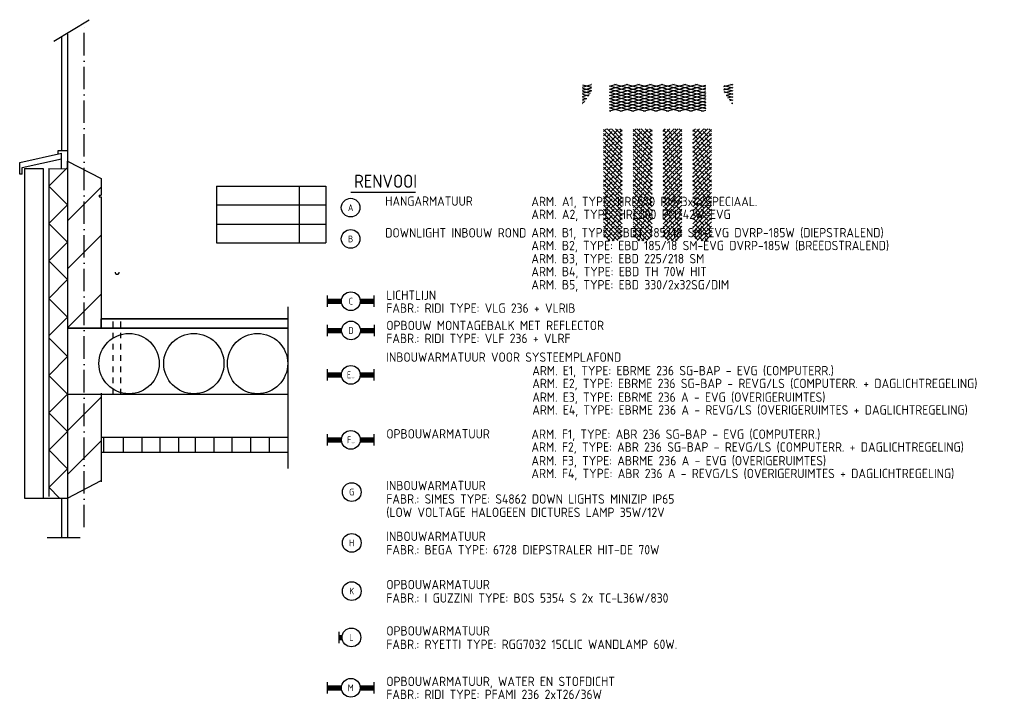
# Model space of a CAD drawing. Header units: millimetres. Extents: x 89505 to 240707, y 191 to 84291.
# Tile 28 of 50: x 195882 to 222193, y 19886 to 38092. Entities that reach past the tile are written whole.
import ezdxf
from ezdxf.enums import TextEntityAlignment as Align

# ---------------------------------------------------------------- set-up
doc = ezdxf.new("R2010")
doc.units = ezdxf.units.MM
doc.header["$LTSCALE"] = 100
for name, pattern in [('DASHDOT', [9, 6, -1.5, 0, -1.5]), ('DASHED', [3, 1.5, -1.5]), ('HIDDEN2', [4.7625, 3.175, -1.5875])]:
    doc.linetypes.add(name, pattern=pattern)
doc.layers.get('0').update_dxf_attribs({"linetype": 'CONTINUOUS'})
for name, color, linetype in [('AL$7----_STRAMIEN', 1, 'DASHDOT'), ('BL$4----', 7, 'CONTINUOUS'), ('BOUW', 8, 'CONTINUOUS'), ('EB63101-_ATTRIB', 2, 'CONTINUOUS'), ('EL63101-_LICHT-ARM', 3, 'CONTINUOUS'), ('HATCH', 9, 'CONTINUOUS'), ('LIJN025', 10, 'CONTINUOUS'), ('TEKST25', 10, 'CONTINUOUS'), ('TEKST35', 50, 'CONTINUOUS')]:
    doc.layers.add(name, color=color, linetype=linetype)
doc.styles.add('1_8', font='ISO', dxfattribs={"height": 1.8})
doc.styles.add('MAATVOERING', font='iso.shx')

# ---------------------------------------------------------------- blocks, each defined once
blk = doc.blocks.new('ES3G10')
for p, q in [((-3.25, -1.5), (-3.25, 1.5)), ((-3.25, 0.52), (-2.44, 0.52)), ((-3.25, 0.17), (-2.49, 0.17)), ((-3.25, -0.17), (-2.49, -0.17)), ((-3.25, -0.52), (-2.44, -0.52))]:
    blk.add_line(p, q)
blk.add_circle((0, 0), 2.5)
at = {"color": 6, "style": '1_8'}
for tag, flags, p in [('SCHAK', 8, (3.5, 2.75)), ('A_CODE', 8, (0, 0)), ('GROEP', 8, (-3.5, -2.75)), ('KAST', 9, (3.5, -2.75))]:
    blk.add_attdef(tag, text='', height=1.8, dxfattribs=dict(at, flags=flags)).set_placement(p, align=Align.MIDDLE)
blk = doc.blocks.new('EJ3T20')
at = {"color": 0}
for p, q in [((-6.25, -1.5), (-6.25, 1.5)), ((-6.25, 0.52), (-2.44, 0.52)), ((-6.25, 0.17), (-2.49, 0.17)), ((2.44, 0.52), (6.25, 0.52)), ((2.49, 0.17), (6.25, 0.17)), ((6.25, -1.5), (6.25, 1.5)), ((-6.25, -0.17), (-2.49, -0.17)), ((-6.25, -0.52), (-2.44, -0.52)), ((2.44, -0.52), (6.25, -0.52)), ((2.49, -0.17), (6.25, -0.17))]:
    blk.add_line(p, q, dxfattribs=at)
blk.add_circle((0, 0), 2.5, dxfattribs=at)
at = {"color": 6, "style": '1_8'}
for tag, flags, p in [('SCHAK', 8, (3.5, 2.75)), ('A_CODE', 8, (0, 0)), ('GROEP', 8, (-3.5, -2.75)), ('KAST', 9, (3.5, -2.75))]:
    blk.add_attdef(tag, text='', height=1.8, dxfattribs=dict(at, flags=flags)).set_placement(p, align=Align.MIDDLE)
blk = doc.blocks.new('ES3G00')
blk.add_circle((0, 0), 2.5)
at = {"color": 6, "style": '1_8'}
for tag, flags, p in [('SCHAK', 8, (3.5, 2.75)), ('A_CODE', 8, (0, 0)), ('GROEP', 8, (-3.5, -2.75)), ('KAST', 9, (3.5, -2.75))]:
    blk.add_attdef(tag, text='', height=1.8, dxfattribs=dict(at, flags=flags)).set_placement(p, align=Align.MIDDLE)
blk = doc.blocks.new('*X91')
at = {"color": 0}
for p, q in [((9930, 15632.5), (10010.9, 15713.4)), ((9930, 15654.9), (9988.4, 15713.4)), ((9930, 15677.4), (9966, 15713.4)), ((9930, 15699.8), (9943.5, 15713.4)), ((9930, 15610), (10030, 15710)), ((9945.6, 15693), (9930, 15708.6)), ((9930, 15587.6), (10030, 15687.6)), ((9956.9, 15659.3), (9930, 15686.2)), ((9979.3, 15681.8), (9951.2, 15709.8)), ((10013, 15670.5), (9984.9, 15698.6)), ((10001.8, 15704.2), (9992.6, 15713.4)), ((10030, 15698.4), (10015.1, 15713.4)), ((10030, 15676), (10018.6, 15687.4)), ((9930, 15565.1), (10030, 15665.1)), ((9930, 15542.7), (10030, 15642.7)), ((9934.4, 15636.9), (9930, 15641.3)), ((9968.1, 15625.6), (9940, 15653.7)), ((9990.5, 15648.1), (9962.5, 15676.2)), ((10001.8, 15614.4), (9973.7, 15642.5)), ((10024.2, 15636.9), (9996.1, 15664.9)), ((10030, 15608.6), (10007.4, 15631.3)), ((10030, 15653.5), (10029.8, 15653.7)), ((9930, 15520.2), (10030, 15620.2)), ((9945.6, 15603.2), (9930, 15618.8)), ((9930, 15497.8), (10030, 15597.8)), ((9956.9, 15569.5), (9930, 15596.4)), ((9979.3, 15592), (9951.2, 15620)), ((9990.5, 15558.3), (9962.5, 15586.4)), ((10013, 15580.7), (9984.9, 15608.8)), ((10030, 15586.2), (10018.6, 15597.6)), ((9930, 15475.3), (10030, 15575.3)), ((9930, 15452.9), (10030, 15552.9)), ((9934.4, 15547.1), (9930, 15551.5)), ((9930, 15430.4), (10030, 15530.4)), ((9945.6, 15513.4), (9930, 15529)), ((9968.1, 15535.8), (9940, 15563.9)), ((9979.3, 15502.2), (9951.2, 15530.2)), ((10001.8, 15524.6), (9973.7, 15552.7)), ((10024.2, 15547.1), (9996.1, 15575.1)), ((10030, 15518.8), (10007.4, 15541.5)), ((10030, 15563.7), (10029.8, 15563.9)), ((9930, 15408), (10030, 15508)), ((9956.9, 15479.7), (9930, 15506.6)), ((9930, 15385.5), (10030, 15485.5)), ((9968.1, 15446), (9940, 15474.1)), ((9990.5, 15468.5), (9962.5, 15496.6)), ((10013, 15490.9), (9984.9, 15519)), ((10024.2, 15457.3), (9996.1, 15485.3)), ((10030, 15496.4), (10018.6, 15507.8)), ((10030, 15473.9), (10029.8, 15474.1)), ((9930, 15363.1), (10030, 15463.1)), ((9934.4, 15457.3), (9930, 15461.7)), ((9930, 15340.6), (10030, 15440.6)), ((9945.6, 15423.6), (9930, 15439.2)), ((9979.3, 15412.4), (9951.2, 15440.4)), ((10001.8, 15434.8), (9973.7, 15462.9)), ((10013, 15401.1), (9984.9, 15429.2)), ((10030, 15429), (10007.4, 15451.7)), ((9930, 15318.2), (10030, 15418.2)), ((9956.9, 15389.9), (9930, 15416.8)), ((9930, 15295.7), (10030, 15395.7)), ((9930, 15273.3), (10030, 15373.3)), ((9934.4, 15367.5), (9930, 15371.9)), ((9968.1, 15356.2), (9940, 15384.3)), ((9990.5, 15378.7), (9962.5, 15406.8)), ((10001.8, 15345), (9973.7, 15373.1)), ((10024.2, 15367.5), (9996.1, 15395.5)), ((10030, 15406.6), (10018.6, 15418)), ((10030, 15384.1), (10029.8, 15384.3)), ((9930, 15250.8), (10030, 15350.8)), ((9945.6, 15333.8), (9930, 15349.4)), ((9930, 15228.4), (10030, 15328.4)), ((9956.9, 15300.1), (9930, 15327)), ((9979.3, 15322.6), (9951.2, 15350.6)), ((9990.5, 15288.9), (9962.5, 15316.9)), ((10013, 15311.3), (9984.9, 15339.4)), ((10030, 15339.2), (10007.4, 15361.9)), ((10030, 15316.8), (10018.6, 15328.2)), ((9930, 15205.9), (10030, 15305.9)), ((9930, 15183.5), (10030, 15283.5)), ((9934.4, 15277.7), (9930, 15282.1)), ((9930, 15161), (10030, 15261)), ((9968.1, 15266.4), (9940, 15294.5)), ((9979.3, 15232.8), (9951.2, 15260.8)), ((10001.8, 15255.2), (9973.7, 15283.3)), ((10024.2, 15277.7), (9996.1, 15305.7)), ((10030, 15249.4), (10007.4, 15272)), ((10030, 15294.3), (10029.8, 15294.5)), ((9945.6, 15244), (9930, 15259.6)), ((9956.9, 15210.3), (9930, 15237.2)), ((9930.9, 15139.5), (10030, 15238.6)), ((9942.1, 15128.2), (10030, 15216.1)), ((9990.5, 15199.1), (9962.5, 15227.1)), ((10013, 15221.5), (9984.9, 15249.6)), ((10024.2, 15187.9), (9996.1, 15215.9)), ((10030, 15227), (10018.6, 15238.4)), ((9934.4, 15187.9), (9930, 15192.3)), ((9945.6, 15154.2), (9930, 15169.8)), ((9968.1, 15176.6), (9940, 15204.7)), ((9979.3, 15143), (9951.2, 15171)), ((9953.4, 15117), (10030, 15193.7)), ((10001.8, 15165.4), (9973.7, 15193.5)), ((9974.2, 15115.4), (10030, 15171.2)), ((10013, 15131.7), (9984.9, 15159.8)), ((10030, 15159.6), (10007.4, 15182.2)), ((10030, 15204.5), (10029.8, 15204.7)), ((9956.9, 15120.5), (9930, 15147.3)), ((9984.5, 15115.4), (9962.5, 15137.3)), ((10006, 15116.3), (9996.1, 15126.1)), ((9996.6, 15115.4), (10030, 15148.8)), ((10028.4, 15138.8), (10018.6, 15148.6))]:
    blk.add_line(p, q, dxfattribs=at)
blk = doc.blocks.new('*X92')
at = {"color": 0}
for p, q in [((6419.8, 5768.1), (6449.8, 5776.1)), ((6419.8, 5775.2), (6449.8, 5767.2)), ((6419.8, 5757.7), (6449.8, 5765.8)), ((6419.8, 5764.9), (6449.8, 5756.8)), ((6448.6, 5777.9), (6449.8, 5777.5)), ((6509.8, 5699), (6803.9, 5777.9)), ((6509.8, 5709.4), (6765.3, 5777.9)), ((6509.8, 5719.7), (6726.6, 5777.9)), ((6509.8, 5730.1), (6688, 5777.9)), ((6509.8, 5740.4), (6649.4, 5777.9)), ((6509.8, 5750.8), (6610.7, 5777.9)), ((6509.8, 5761.2), (6572.1, 5777.9)), ((6509.8, 5771.5), (6533.5, 5777.9)), ((6509.8, 5688.7), (6829.8, 5774.4)), ((6509.8, 5771.8), (6823.1, 5687.9)), ((6525.9, 5777.9), (6829.8, 5696.4)), ((6545.3, 5687.9), (6829.8, 5764.1)), ((6564.5, 5777.9), (6829.8, 5706.8)), ((6603.1, 5777.9), (6829.8, 5717.1)), ((6641.8, 5777.9), (6829.8, 5727.5)), ((6680.4, 5777.9), (6829.8, 5737.8)), ((6719, 5777.9), (6829.8, 5748.2)), ((6757.7, 5777.9), (6829.8, 5758.5)), ((6796.3, 5777.9), (6829.8, 5768.9)), ((6889.8, 5769.8), (6919.8, 5777.8)), ((6889.8, 5773.5), (6919.8, 5765.5)), ((6889.8, 5759.4), (6919.8, 5767.5)), ((6889.8, 5763.2), (6919.8, 5755.1)), ((6912.2, 5777.9), (6919.8, 5775.8)), ((6419.8, 5747.4), (6449.8, 5755.4)), ((6419.8, 5754.5), (6446, 5747.5)), ((6419.8, 5744.2), (6440, 5738.8)), ((6419.8, 5737), (6443.1, 5743.3)), ((6419.8, 5733.8), (6433.9, 5730)), ((6419.8, 5726.7), (6434.3, 5730.6)), ((6509.8, 5761.5), (6784.5, 5687.9)), ((6509.8, 5751.1), (6745.8, 5687.9)), ((6509.8, 5740.8), (6707.2, 5687.9)), ((6509.8, 5730.4), (6668.6, 5687.9)), ((6583.9, 5687.9), (6829.8, 5753.7)), ((6622.6, 5687.9), (6829.8, 5743.4)), ((6661.2, 5687.9), (6829.8, 5733)), ((6889.8, 5752.8), (6919.8, 5744.8)), ((6892, 5749.7), (6919.8, 5757.1)), ((6898, 5741), (6919.8, 5746.8)), ((6898.6, 5740.1), (6919.8, 5734.4)), ((6904, 5732.2), (6919.8, 5736.4)), ((6419.8, 5723.5), (6427.9, 5721.3)), ((6419.8, 5716.3), (6425.5, 5717.9)), ((6419.8, 5713.1), (6421.8, 5712.6)), ((6509.8, 5720.1), (6629.9, 5687.9)), ((6509.8, 5709.7), (6591.3, 5687.9)), ((6509.8, 5699.4), (6552.6, 5687.9)), ((6699.9, 5687.9), (6829.8, 5722.7)), ((6738.5, 5687.9), (6829.8, 5712.3)), ((6777.1, 5687.9), (6829.8, 5702)), ((6907.4, 5727.4), (6919.8, 5724.1)), ((6910.1, 5723.5), (6919.8, 5726.1)), ((6916.1, 5714.8), (6919.8, 5715.7)), ((6916.2, 5714.7), (6919.8, 5713.7)), ((6509.8, 5689), (6514, 5687.9)), ((6815.8, 5687.9), (6829.8, 5691.6))]:
    blk.add_line(p, q, dxfattribs=at)

msp = doc.modelspace()

# ---------------------------------------------------------------- linework, layer by layer
at = {"color": 0, "linetype": 'HIDDEN2'}
msp.add_arc((198486, 31344), 53.2, 180, 0, dxfattribs=at)
at = {"layer": 'AL$7----_STRAMIEN', "color": 1}
msp.add_line((197608, 24536), (197608, 38011), dxfattribs=at)
at = {"layer": 'AL$7----_STRAMIEN', "color": 2, "linetype": 'DASHED'}
for p, q in [((198383, 28081), (198383, 30099)), ((198583, 28081), (198583, 30099))]:
    msp.add_line(p, q, dxfattribs=at)
at = {"layer": 'BL$4----', "color": 8, "linetype": 'Continuous'}
for p, q in [((196791, 37518), (197735, 38092)), ((196996, 37650), (196996, 34613)), ((197158, 37718), (197158, 25326)), ((195882, 34280), (196998, 34527)), ((196908, 34509), (196908, 34599)), ((196908, 34599), (197151, 34599)), ((196998, 34374), (196998, 34527)), ((195882, 33969), (195882, 34280)), ((195945, 34140), (196998, 34374)), ((196998, 34113), (196998, 34374)), ((197158, 34112), (197158, 34317)), ((197158, 34317), (198058, 33849)), ((195945, 33969), (195882, 33969)), ((195945, 33969), (195945, 34140)), ((196008, 34114), (196508, 34113)), ((196008, 34114), (196008, 28524)), ((196508, 34113), (196508, 25326)), ((197158, 34143), (196658, 33643)), ((196658, 34113), (196658, 25358)), ((196658, 34113), (197158, 34112)), ((198058, 33849), (198058, 33407)), ((196658, 33649), (197158, 33149)), ((197158, 32720), (198058, 33620)), ((201143, 33644), (204064, 33644)), ((201143, 33644), (201143, 32133)), ((203354, 33644), (203354, 32133)), ((204064, 33644), (204064, 32133)), ((198008, 33407), (198058, 33407)), ((198008, 33407), (198008, 33357)), ((198008, 33357), (198058, 33357)), ((198058, 33357), (198058, 29863)), ((197158, 33149), (196658, 32649)), ((201143, 33144), (204064, 33144)), ((196658, 32649), (197158, 32149)), ((201143, 32633), (204064, 32633)), ((197158, 32149), (196658, 31649)), ((197158, 31434), (198058, 32334)), ((201143, 32133), (204064, 32133)), ((196658, 31649), (197158, 31149)), ((197158, 31149), (196658, 30649)), ((196658, 30649), (197158, 30149)), ((197158, 29857), (198058, 30757)), ((203053, 27357), (203053, 30425)), ((197158, 30149), (196658, 29649)), ((203053, 30099), (198058, 30099)), ((198058, 29849), (198058, 30099)), ((198058, 30099), (198058, 29849)), ((203053, 29849), (197158, 29849)), ((196658, 29592), (197158, 29092)), ((203053, 26105), (203053, 29449)), ((197158, 29092), (196658, 28592)), ((196008, 28524), (196008, 25314)), ((196658, 28592), (197158, 28092)), ((197158, 28092), (196658, 27592)), ((197158, 27108), (198058, 28008)), ((198058, 28119), (198058, 25752)), ((196658, 27592), (197158, 27092)), ((197158, 27092), (196658, 26592)), ((197158, 25941), (198058, 26841)), ((196658, 26599), (197158, 26099)), ((197158, 26099), (196658, 25599)), ((196658, 25605), (196949, 25314)), ((197158, 25314), (198058, 25782)), ((196008, 25314), (197158, 25314)), ((196996, 25286), (196996, 24265)), ((197158, 25291), (197158, 24265)), ((196615, 24265), (197496, 24265))]:
    msp.add_line(p, q, dxfattribs=at)
at = {"layer": 'BOUW'}
for p, q in [((198069, 30099), (203053, 30099)), ((197158, 29849), (203053, 29849)), ((203053, 28081), (197158, 28081)), ((203053, 26932), (198058, 26932)), ((198134, 26529), (198134, 26933)), ((198658, 26529), (198658, 26933)), ((199157, 26529), (199157, 26933)), ((199633, 26529), (199633, 26933)), ((200132, 26529), (200132, 26933)), ((200584, 26529), (200584, 26933)), ((201083, 26529), (201083, 26933)), ((201559, 26529), (201559, 26933)), ((202058, 26529), (202058, 26933)), ((202558, 26529), (202558, 26933)), ((203053, 26532), (198058, 26532))]:
    msp.add_line(p, q, dxfattribs=at)
for centre in [(198805, 28907), (200536, 28907), (202239, 28907)]:
    msp.add_circle(centre, 805, dxfattribs=at)
at = {"layer": 'LIJN025'}
msp.add_line((204729, 33481), (206458, 33481), dxfattribs=at)

# ---------------------------------------------------------------- block references
at = {"layer": 'EL63101-_LICHT-ARM'}
ref = msp.add_blockref('ES3G00', (204726, 33072, 3500), dxfattribs=dict(at, xscale=100, yscale=100, zscale=100))
ref.add_attrib('A_CODE', 'A', dxfattribs={"layer": 'EB63101-_ATTRIB', "color": 1, "height": 180, "style": '1_8', "flags": 8}).set_placement((204726, 33072, 3500), align=Align.MIDDLE)
ref = msp.add_blockref('ES3G00', (204726, 32236, 3500), dxfattribs=dict(at, xscale=100, yscale=100, zscale=100))
ref.add_attrib('A_CODE', 'B', dxfattribs={"layer": 'EB63101-_ATTRIB', "color": 1, "height": 180, "style": '1_8', "flags": 8}).set_placement((204726, 32236, 3500), align=Align.MIDDLE)
ref = msp.add_blockref('EJ3T20', (204730, 30573, 3500), dxfattribs=dict(at, xscale=100, yscale=100, zscale=100))
ref.add_attrib('A_CODE', 'C', dxfattribs={"layer": 'EB63101-_ATTRIB', "color": 1, "height": 180, "style": '1_8', "flags": 8}).set_placement((204730, 30573, 3500), align=Align.MIDDLE)
ref = msp.add_blockref('EJ3T20', (204736, 29791, 3500), dxfattribs=dict(at, xscale=100, yscale=100, zscale=100))
ref.add_attrib('A_CODE', 'D', dxfattribs={"layer": 'EB63101-_ATTRIB', "color": 1, "height": 180, "style": '1_8', "flags": 8}).set_placement((204736, 29791, 3500), align=Align.MIDDLE)
ref = msp.add_blockref('EJ3T20', (204731, 28605, 3500), dxfattribs=dict(at, xscale=100, yscale=100, zscale=100))
ref.add_attrib('A_CODE', 'E..', dxfattribs={"layer": 'EB63101-_ATTRIB', "color": 1, "height": 180, "style": '1_8', "flags": 8}).set_placement((204731, 28605, 3500), align=Align.MIDDLE)
ref = msp.add_blockref('EJ3T20', (204732, 26869, 3500), dxfattribs=dict(at, xscale=100, yscale=100, zscale=100))
ref.add_attrib('A_CODE', 'F..', dxfattribs={"layer": 'EB63101-_ATTRIB', "color": 1, "height": 180, "style": '1_8', "flags": 8}).set_placement((204732, 26869, 3500), align=Align.MIDDLE)
ref = msp.add_blockref('ES3G00', (204755, 25474, 3500), dxfattribs=dict(at, xscale=100, yscale=100, zscale=100))
ref.add_attrib('A_CODE', 'G', dxfattribs={"layer": 'EB63101-_ATTRIB', "color": 1, "height": 180, "style": '1_8', "flags": 8}).set_placement((204755, 25474, 3500), align=Align.MIDDLE)
ref = msp.add_blockref('ES3G00', (204755, 24118, 3500), dxfattribs=dict(at, xscale=100, yscale=100, zscale=100))
ref.add_attrib('A_CODE', 'H', dxfattribs={"layer": 'EB63101-_ATTRIB', "color": 1, "height": 180, "style": '1_8', "flags": 8}).set_placement((204755, 24118, 3500), align=Align.MIDDLE)
ref = msp.add_blockref('ES3G00', (204755, 22829, 3500), dxfattribs=dict(at, xscale=100, yscale=100, zscale=100))
ref.add_attrib('A_CODE', 'K', dxfattribs={"layer": 'EB63101-_ATTRIB', "color": 1, "height": 180, "style": '1_8', "flags": 8}).set_placement((204755, 22829, 3500), align=Align.MIDDLE)
ref = msp.add_blockref('ES3G10', (204746, 21593), dxfattribs=dict(at, xscale=100, yscale=100, zscale=100))
ref.add_attrib('A_CODE', 'L', dxfattribs={"layer": 'EB63101-_ATTRIB', "color": 1, "height": 180, "style": '1_8', "flags": 8}).set_placement((204746, 21593), align=Align.MIDDLE)
ref = msp.add_blockref('EJ3T20', (204730, 20246, 3500), dxfattribs=dict(at, xscale=100, yscale=100, zscale=100))
ref.add_attrib('A_CODE', 'M', dxfattribs={"layer": 'EB63101-_ATTRIB', "color": 1, "height": 180, "style": '1_8', "flags": 8}).set_placement((204730, 20246, 3500), align=Align.MIDDLE)
at = {"layer": 'HATCH', "color": 8, "xscale": 8.035714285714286, "yscale": 8.035714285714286, "zscale": 8.035714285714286}
msp.add_blockref('*X92', (159331, -10058), dxfattribs=at)
at = {"layer": 'HATCH', "extrusion": (0, 0, -1), "xscale": 5, "yscale": 5, "zscale": -5}
for p in [(-261635, -43389), (-262430, -43389)]:
    msp.add_blockref('*X91', p, dxfattribs=at)
at = {"layer": 'HATCH', "xscale": 5, "yscale": 5, "zscale": 5}
for p in [(163425, -43389), (164220, -43389)]:
    msp.add_blockref('*X91', p, dxfattribs=at)

# ---------------------------------------------------------------- texts
at = {"layer": 'TEKST25', "style": 'MAATVOERING'}
for s, p in [('HANGARMATUUR ', (205651, 33121)), ('ARM. A1, TYPE: HRL570 PM/3x42SPECIAAL.', (209556, 33112)), ('ARM. A2, TYPE: HRL300 PM/42W-EVG', (209556, 32768)), ('DOWNLIGHT INBOUW ROND', (205651, 32274)), ('ARM. B1, TYPE: EBDT 185/18 SM-EVG DVRP-185W (DIEPSTRALEND)', (209556, 32279)), ('ARM. B2, TYPE: EBD 185/18 SM-EVG DVRP-185W (BREEDSTRALEND)', (209556, 31935)), ('ARM. B3, TYPE: EBD 225/218 SM', (209556, 31584)), ('ARM. B4, TYPE: EBD TH 70W HIT', (209556, 31239)), ('ARM. B5, TYPE: EBD 330/2x32SG/DIM', (209556, 30888)), ('LICHTLIJN ', (205680, 30608)), ('FABR.: RIDI TYPE: VLG 236 + VLRIB', (205680, 30263)), ('OPBOUW MONTAGEBALK MET REFLECTOR', (205680, 29800)), ('FABR.: RIDI TYPE: VLF 236 + VLRF', (205680, 29455)), ('INBOUWARMATUUR VOOR SYSTEEMPLAFOND', (205680, 28954)), ('ARM. E1, TYPE: EBRME 236 SG-BAP - EVG (COMPUTERR.)', (209581, 28594)), ('ARM. E2, TYPE: EBRME 236 SG-BAP - REVG/LS (COMPUTERR. + DAGLICHTREGELING)', (209581, 28251)), ('ARM. E3, TYPE: EBRME 236 A - EVG (OVERIGERUIMTES)', (209581, 27886)), ('ARM. E4, TYPE: EBRME 236 A - REVG/LS (OVERIGERUIMTES + DAGLICHTREGELING)', (209581, 27544)), ('OPBOUWARMATUUR', (205680, 26905)), ('ARM. F1, TYPE: ABR 236 SG-BAP - EVG (COMPUTERR.)', (209558, 26896)), ('ARM. F2, TYPE: ABR 236 SG-BAP - REVG/LS (COMPUTERR. + DAGLICHTREGELING)', (209558, 26553)), ('ARM. F3, TYPE: ABRME 236 A - EVG (OVERIGERUIMTES)', (209558, 26188)), ('ARM. F4, TYPE: ABR 236 A - REVG/LS (OVERIGERUIMTES + DAGLICHTREGELING)', (209558, 25846)), ('INBOUWARMATUUR ', (205680, 25524)), ('FABR.: SIMES TYPE: S4862 DOWN LIGHTS MINIZIP IP65 ', (205680, 25165)), ('(LOW VOLTAGE HALOGEEN DICTURES LAMP 35W/12V', (205680, 24809)), ('INBOUWARMATUUR ', (205680, 24168)), ('FABR.: BEGA TYPE: 6728 DIEPSTRALER HIT-DE 70W ', (205680, 23809)), ('OPBOUWARMATUUR ', (205680, 22879)), ('FABR.: I GUZZINI TYPE: BOS 5354 S 2x TC-L36W/830', (205680, 22520)), ('OPBOUWARMATUUR ', (205680, 21642)), ('FABR.: RYETTI TYPE: RGG7032 15CLIC WANDLAMP 60W.', (205680, 21283)), ('OPBOUWARMATUUR, WATER EN STOFDICHT', (205680, 20292)), ('FABR.: RIDI TYPE: PFAMI 236 2xT26/36W', (205680, 19947))]:
    msp.add_text(s, height=250, dxfattribs=at).set_placement(p)
at = {"layer": 'TEKST35', "style": 'MAATVOERING'}
msp.add_text('RENVOOI', height=350, dxfattribs=at).set_placement((204820, 33602))

doc.saveas('drawing.dxf')
